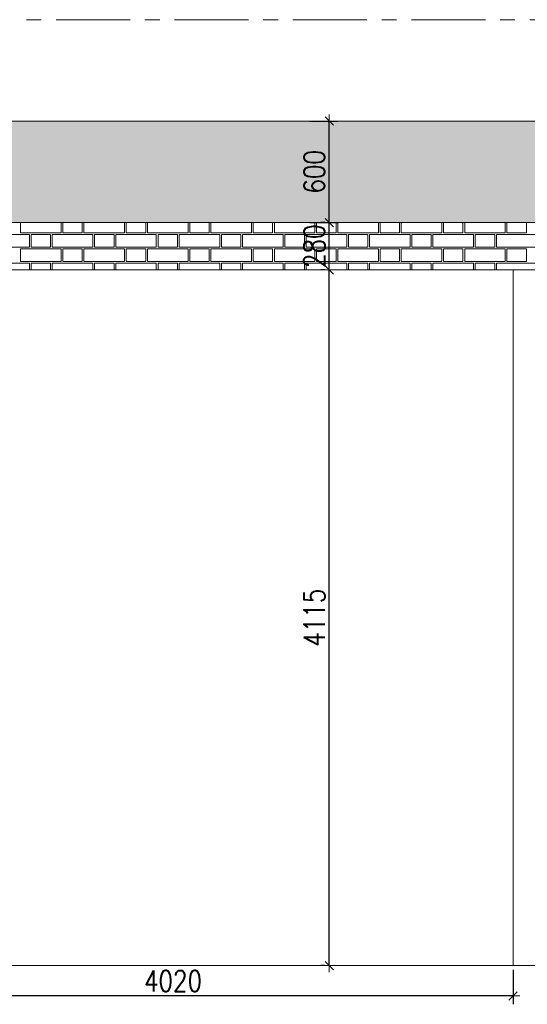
# Model space of a CAD drawing. Header units: millimetres. Extents: x 365044 to 878822, y -384447 to -241456.
# Tile 15 of 65: x 615535 to 618535, y -384084 to -378260. Entities that reach past the tile are written whole.
import ezdxf

# ---------------------------------------------------------------- set-up
doc = ezdxf.new("R2010")
doc.units = ezdxf.units.MM
doc.header["$PDMODE"] = 99
doc.linetypes.add('CENTER', pattern=[2, 1.25, -0.25, 0.25, -0.25])
doc.layers.get('Defpoints').update_dxf_attribs({"color": 250})
doc.layers.add('4', color=4, linetype='Continuous', lineweight=9)
doc.layers.add('A-DIM', color=7, linetype='Continuous', lineweight=13)
doc.layers.add('A-HATCH', color=9, linetype='Continuous', lineweight=0, true_color=0x808080)
doc.layers.add('CENTER', color=8, linetype='CENTER')
doc.styles.add('L1', font='simplex.shx', dxfattribs={"width": 0.8})
doc.dimstyles.new('copy 1 TO 50', dxfattribs={"dimscale": 50, "dimtxt": 2.5, "dimasz": 0.02, "dimexe": 1, "dimexo": 0.5, "dimgap": 0.5, "dimtad": 1, "dimdec": 0, "dimzin": 0, "dimdsep": 46, "dimtxsty": 'L1', "dimblk": '$0$$0$$1$new block', "dimcen": 0, "dimdle": 1, "dimclrd": 6, "dimclre": 6, "dimclrt": 7, "dimadec": 0, "dimazin": 0, "dimtfac": 2.5, "dimtdec": 0, "dimtix": 1, "dimtmove": 1, "dimatfit": 3, "dimldrblk": 'OPEN30', "dimfxl": 6, "dimtolj": 1, "dimtzin": 0, "dimarcsym": 0})

# ---------------------------------------------------------------- blocks, each defined once
blk = doc.blocks.new('$0$$0$$1$new block')
at = {"color": 3}
for p, q in [((40, 0), (-40, 0)), ((24.7, 24.7), (-24.7, -24.7)), ((0, 40), (0, -40))]:
    blk.add_line(p, q, dxfattribs=at)
blk = doc.blocks.new('*D416')
at = {"layer": 'A-DIM', "color": 6, "linetype": 'Continuous', "lineweight": -2, "transparency": 16777216}
for p, q in [((617338.8, -379740), (617313.8, -379740)), ((617338.8, -383855), (617313.8, -383855))]:
    blk.add_line(p, q, dxfattribs=at)
at = {"layer": 'A-DIM', "color": 6, "lineweight": -2, "transparency": 16777216}
blk.add_line((617363.8, -383854), (617363.8, -379741), dxfattribs=at)
at = {"layer": 'Defpoints', "color": 0, "transparency": 16777216}
for p in [(617363.8, -379740), (617363.8, -379740), (617363.8, -383855)]:
    blk.add_point(p, dxfattribs=at)
at = {"layer": 'A-DIM', "color": 6, "lineweight": -2, "transparency": 16777216}
for p, rotation in [((617363.8, -379740), 90), ((617363.8, -383855), 270)]:
    blk.add_blockref('$0$$0$$1$new block', p, dxfattribs=dict(at, rotation=rotation))
at = {"layer": 'A-DIM', "color": 7, "lineweight": -3, "transparency": 16777216, "insert": (617276.3, -381797.5), "char_height": 125, "attachment_point": 5, "rotation": 90, "style": 'L1'}
blk.add_mtext('\\A1;4115', dxfattribs=at)
blk = doc.blocks.new('_Open30')
at = {"color": 0, "linetype": 'ByBlock', "lineweight": -2}
for p, q in [((-1, 0.3), (0, 0)), ((0, 0), (-1, -0.3)), ((0, 0), (-1, 0))]:
    blk.add_line(p, q, dxfattribs=at)
blk = doc.blocks.new('*D422')
at = {"layer": 'A-DIM', "color": 6, "linetype": 'Continuous', "lineweight": -2, "transparency": 16777216}
for p, q in [((614430.6, -383880), (614430.6, -384084.4)), ((618450.6, -383880), (618450.6, -384084.4))]:
    blk.add_line(p, q, dxfattribs=at)
at = {"layer": 'A-DIM', "color": 6, "lineweight": -2, "transparency": 16777216}
blk.add_line((618449.6, -384034.4), (614431.6, -384034.4), dxfattribs=at)
at = {"layer": 'Defpoints', "color": 0, "transparency": 16777216}
for p in [(614430.6, -383855), (618450.6, -383855), (614430.6, -384034.4)]:
    blk.add_point(p, dxfattribs=at)
at = {"layer": 'A-DIM', "color": 6, "lineweight": -2, "transparency": 16777216, "rotation": 180}
blk.add_blockref('$0$$0$$1$new block', (614430.6, -384034.4), dxfattribs=at)
at = {"layer": 'A-DIM', "color": 6, "lineweight": -2, "transparency": 16777216}
blk.add_blockref('$0$$0$$1$new block', (618450.6, -384034.4), dxfattribs=at)
at = {"layer": 'A-DIM', "color": 7, "lineweight": -3, "transparency": 16777216, "insert": (616440.6, -383946.9), "char_height": 125, "attachment_point": 5, "style": 'L1'}
blk.add_mtext('\\A1;4020', dxfattribs=at)
blk = doc.blocks.new('*D429')
at = {"layer": 'A-DIM', "color": 6, "linetype": 'Continuous', "lineweight": -2, "transparency": 16777216}
for p, q in [((617249.9, -378860), (617413.8, -378860)), ((617249.9, -379460), (617413.8, -379460))]:
    blk.add_line(p, q, dxfattribs=at)
at = {"layer": 'A-DIM', "color": 6, "lineweight": -2, "transparency": 16777216}
blk.add_line((617363.8, -379459), (617363.8, -378861), dxfattribs=at)
at = {"layer": 'Defpoints', "color": 0, "transparency": 16777216}
for p in [(617224.9, -378860), (617363.8, -378860), (617224.9, -379460)]:
    blk.add_point(p, dxfattribs=at)
at = {"layer": 'A-DIM', "color": 6, "lineweight": -2, "transparency": 16777216}
for p, rotation in [((617363.8, -378860), 90), ((617363.8, -379460), 270)]:
    blk.add_blockref('$0$$0$$1$new block', p, dxfattribs=dict(at, rotation=rotation))
at = {"layer": 'A-DIM', "color": 7, "lineweight": -3, "transparency": 16777216, "insert": (617276.3, -379160), "char_height": 125, "attachment_point": 5, "rotation": 90, "style": 'L1'}
blk.add_mtext('\\A1;600', dxfattribs=at)
blk = doc.blocks.new('*D431')
at = {"layer": 'A-DIM', "color": 6, "linetype": 'Continuous', "lineweight": -2, "transparency": 16777216}
for p, q in [((617338.8, -379460), (617313.8, -379460)), ((617338.8, -379740), (617313.8, -379740))]:
    blk.add_line(p, q, dxfattribs=at)
at = {"layer": 'A-DIM', "color": 6, "lineweight": -2, "transparency": 16777216}
for p, q in [((617363.8, -379459), (617363.8, -379458)), ((617363.8, -379740), (617363.8, -379460)), ((617363.8, -379741), (617363.8, -379742))]:
    blk.add_line(p, q, dxfattribs=at)
at = {"layer": 'Defpoints', "color": 0, "transparency": 16777216}
for p in [(617363.8, -379460), (617363.8, -379460), (617363.8, -379740)]:
    blk.add_point(p, dxfattribs=at)
at = {"layer": 'A-DIM', "color": 6, "lineweight": -2, "transparency": 16777216}
for p, rotation in [((617363.8, -379460), 270), ((617363.8, -379740), 90)]:
    blk.add_blockref('$0$$0$$1$new block', p, dxfattribs=dict(at, rotation=rotation))
at = {"layer": 'A-DIM', "color": 7, "lineweight": -3, "transparency": 16777216, "insert": (617276.3, -379600), "char_height": 125, "attachment_point": 5, "rotation": 90, "style": 'L1'}
blk.add_mtext('\\A1;280', dxfattribs=at)

msp = doc.modelspace()

# ---------------------------------------------------------------- hatches: boundary and pattern name
h = msp.add_hatch()
h.set_pattern_fill('GRASS', color=82, scale=5)
h.set_pattern_definition([(90, (-374965.555, 370325.62), (-89.802561, 89.802561), [23.8125, -155.792622]), (45, (-374965.56, 370325.62), (-89.802561, 89.802561), [23.8125, -103.1875]), (135, (-374965.56, 370325.62), (-89.802561, -89.802561), [23.8125, -103.1875])])
h.paths.add_polyline_path([(627796.6, -378260), (648294.6, -378260), (648294.6, -379460), (612579.6, -379460), (612579.6, -378860), (627796.6, -378860)])

# ---------------------------------------------------------------- linework, layer by layer
at = {"layer": '4', "ltscale": 80}
for p, q in [((627796.6, -378860), (612579.6, -378860)), ((612579.6, -379460), (648294.6, -379460)), ((614430.6, -379740), (627796.6, -379740)), ((618450.6, -379740), (618450.6, -383855)), ((612579.6, -383855), (627796.6, -383855))]:
    msp.add_line(p, q, dxfattribs=at)
at = {"layer": 'A-HATCH'}
for points in [[(615779.6, -379460), (615779.6, -379520), (615539.6, -379520), (615539.6, -379460)], [(615904.6, -379460), (615904.6, -379520), (615789.6, -379520), (615789.6, -379460)], [(616154.6, -379460), (616154.6, -379520), (615914.6, -379520), (615914.6, -379460)], [(616279.6, -379460), (616279.6, -379520), (616164.6, -379520), (616164.6, -379460)], [(616529.6, -379460), (616529.6, -379520), (616289.6, -379520), (616289.6, -379460)], [(616654.6, -379460), (616654.6, -379520), (616539.6, -379520), (616539.6, -379460)], [(616904.6, -379460), (616904.6, -379520), (616664.6, -379520), (616664.6, -379460)], [(617029.6, -379460), (617029.6, -379520), (616914.6, -379520), (616914.6, -379460)], [(617279.6, -379460), (617279.6, -379520), (617039.6, -379520), (617039.6, -379460)], [(617404.6, -379460), (617404.6, -379520), (617289.6, -379520), (617289.6, -379460)], [(617654.6, -379460), (617654.6, -379520), (617414.6, -379520), (617414.6, -379460)], [(617779.6, -379460), (617779.6, -379520), (617664.6, -379520), (617664.6, -379460)], [(618029.6, -379460), (618029.6, -379520), (617789.6, -379520), (617789.6, -379460)], [(618154.6, -379460), (618154.6, -379520), (618039.6, -379520), (618039.6, -379460)], [(618404.6, -379460), (618404.6, -379520), (618164.6, -379520), (618164.6, -379460)], [(618529.6, -379460), (618529.6, -379520), (618414.6, -379520), (618414.6, -379460)], [(615352.1, -379740), (615352.1, -379700), (615592.1, -379700), (615592.1, -379740)], [(615602.1, -379740), (615602.1, -379700), (615717.1, -379700), (615717.1, -379740)], [(615727.1, -379740), (615727.1, -379700), (615967.1, -379700), (615967.1, -379740)], [(615977.1, -379740), (615977.1, -379700), (616092.1, -379700), (616092.1, -379740)], [(616102.1, -379740), (616102.1, -379700), (616342.1, -379700), (616342.1, -379740)], [(616352.1, -379740), (616352.1, -379700), (616467.1, -379700), (616467.1, -379740)], [(616477.1, -379740), (616477.1, -379700), (616717.1, -379700), (616717.1, -379740)], [(616727.1, -379740), (616727.1, -379700), (616842.1, -379700), (616842.1, -379740)], [(616852.1, -379740), (616852.1, -379700), (617092.1, -379700), (617092.1, -379740)], [(617102.1, -379740), (617102.1, -379700), (617217.1, -379700), (617217.1, -379740)], [(617227.1, -379740), (617227.1, -379700), (617467.1, -379700), (617467.1, -379740)], [(617477.1, -379740), (617477.1, -379700), (617592.1, -379700), (617592.1, -379740)], [(617602.1, -379740), (617602.1, -379700), (617842.1, -379700), (617842.1, -379740)], [(617852.1, -379740), (617852.1, -379700), (617967.1, -379700), (617967.1, -379740)], [(617977.1, -379740), (617977.1, -379700), (618217.1, -379700), (618217.1, -379740)], [(618227.1, -379740), (618227.1, -379700), (618342.1, -379700), (618342.1, -379740)], [(618352.1, -379740), (618352.1, -379700), (618592.1, -379700), (618592.1, -379740)]]:
    msp.add_lwpolyline(points, dxfattribs=at)
for points in [[(615352.1, -379530), (615592.1, -379530), (615592.1, -379605), (615352.1, -379605)], [(615602.1, -379530), (615717.1, -379530), (615717.1, -379605), (615602.1, -379605)], [(615727.1, -379530), (615967.1, -379530), (615967.1, -379605), (615727.1, -379605)], [(615977.1, -379530), (616092.1, -379530), (616092.1, -379605), (615977.1, -379605)], [(616102.1, -379530), (616342.1, -379530), (616342.1, -379605), (616102.1, -379605)], [(616352.1, -379530), (616467.1, -379530), (616467.1, -379605), (616352.1, -379605)], [(616477.1, -379530), (616717.1, -379530), (616717.1, -379605), (616477.1, -379605)], [(616727.1, -379530), (616842.1, -379530), (616842.1, -379605), (616727.1, -379605)], [(616852.1, -379530), (617092.1, -379530), (617092.1, -379605), (616852.1, -379605)], [(617102.1, -379530), (617217.1, -379530), (617217.1, -379605), (617102.1, -379605)], [(617227.1, -379530), (617467.1, -379530), (617467.1, -379605), (617227.1, -379605)], [(617477.1, -379530), (617592.1, -379530), (617592.1, -379605), (617477.1, -379605)], [(617602.1, -379530), (617842.1, -379530), (617842.1, -379605), (617602.1, -379605)], [(617852.1, -379530), (617967.1, -379530), (617967.1, -379605), (617852.1, -379605)], [(617977.1, -379530), (618217.1, -379530), (618217.1, -379605), (617977.1, -379605)], [(618227.1, -379530), (618342.1, -379530), (618342.1, -379605), (618227.1, -379605)], [(618352.1, -379530), (618592.1, -379530), (618592.1, -379605), (618352.1, -379605)], [(615539.6, -379615), (615779.6, -379615), (615779.6, -379690), (615539.6, -379690)], [(615789.6, -379615), (615904.6, -379615), (615904.6, -379690), (615789.6, -379690)], [(615914.6, -379615), (616154.6, -379615), (616154.6, -379690), (615914.6, -379690)], [(616164.6, -379615), (616279.6, -379615), (616279.6, -379690), (616164.6, -379690)], [(616289.6, -379615), (616529.6, -379615), (616529.6, -379690), (616289.6, -379690)], [(616539.6, -379615), (616654.6, -379615), (616654.6, -379690), (616539.6, -379690)], [(616664.6, -379615), (616904.6, -379615), (616904.6, -379690), (616664.6, -379690)], [(616914.6, -379615), (617029.6, -379615), (617029.6, -379690), (616914.6, -379690)], [(617039.6, -379615), (617279.6, -379615), (617279.6, -379690), (617039.6, -379690)], [(617289.6, -379615), (617404.6, -379615), (617404.6, -379690), (617289.6, -379690)], [(617414.6, -379615), (617654.6, -379615), (617654.6, -379690), (617414.6, -379690)], [(617664.6, -379615), (617779.6, -379615), (617779.6, -379690), (617664.6, -379690)], [(617789.6, -379615), (618029.6, -379615), (618029.6, -379690), (617789.6, -379690)], [(618039.6, -379615), (618154.6, -379615), (618154.6, -379690), (618039.6, -379690)], [(618164.6, -379615), (618404.6, -379615), (618404.6, -379690), (618164.6, -379690)], [(618414.6, -379615), (618529.6, -379615), (618529.6, -379690), (618414.6, -379690)]]:
    msp.add_lwpolyline(points, close=True, dxfattribs=at)
at = {"layer": 'CENTER', "lineweight": 9, "ltscale": 350}
for p, q in [((609449.5, -378260), (649690.5, -378260)), ((609449.5, -379460), (649690.5, -379460)), ((609449.5, -383855), (649690.5, -383855))]:
    msp.add_line(p, q, dxfattribs=at)

# ---------------------------------------------------------------- dimensions: what is measured, and where the dimension line sits
at = {"layer": 'A-DIM', "lineweight": -3}
for base, p1, p2, angle, picture, middle in [((617363.8, -378860), (617224.9, -379460), (617224.9, -378860), 90, '*D429', (617276.3, -379160)), ((617363.8, -379460), (617363.8, -379740), (617363.8, -379460), 90, '*D431', (617276.3, -379600)), ((617363.8, -379740), (617363.8, -383855), (617363.8, -379740), 90, '*D416', (617276.3, -381797.5)), ((614430.6, -384034.4), (618450.6, -383855), (614430.6, -383855), 180, '*D422', (616440.6, -383946.9))]:
    dim = msp.add_linear_dim(base=base, p1=p1, p2=p2, angle=angle, dimstyle='copy 1 TO 50', dxfattribs=at)
    dim.commit()
    dim.dimension.update_dxf_attribs({"geometry": picture, "text_midpoint": middle})

doc.saveas('drawing.dxf')
